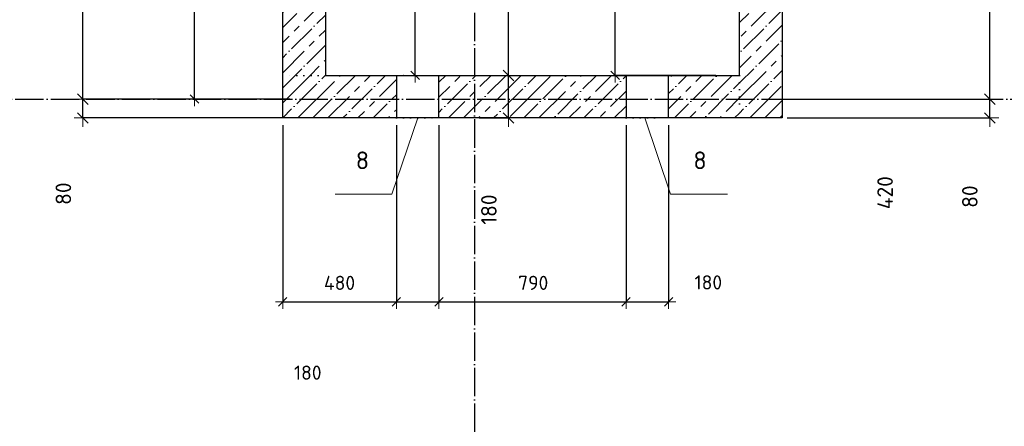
# Model space of a CAD drawing. Header units: millimetres. Extents: x 24180 to 116279, y -2337 to 52405.
# Tile 13 of 41: x 54939 to 59098, y 7017 to 8735. Entities that reach past the tile are written whole.
import ezdxf

# ---------------------------------------------------------------- set-up
doc = ezdxf.new("R2010")
doc.units = ezdxf.units.MM
doc.header["$PDMODE"] = 65
for name, pattern in [('______11', [150, 120, -15, 0, -15]), ('______5', [330, 240, -30, 30, -30]), ('______9', [30, 0, -30]), ('________', [0])]:
    doc.linetypes.add(name, pattern=pattern)
for name, color, linetype, lineweight in [('Standard', 7, 'Continuous', 25), ('Размерная линия_ общее', 7, 'Continuous', 13), ('Размерная линия_ общее_1', 7, 'Continuous', 13), ('Стена_ общее', 7, 'Continuous', 35)]:
    doc.layers.add(name, color=color, linetype=linetype, lineweight=lineweight)
doc.layers.add('Осевая линия_ общее', color=7, linetype='______5', lineweight=13, true_color=0xa0a0a0)
doc.styles.add('ISOCPEUR', font='ISOCPEUR')
doc.dimstyles.new('DIMSTYLE_11', dxfattribs={"dimtxt": 66, "dimasz": 75, "dimexe": 0, "dimexo": 0, "dimgap": 33, "dimtad": 2, "dimdec": 0, "dimrnd": 5, "dimzin": 12, "dimdsep": 46, "dimtxsty": 'ISOCPEUR', "dimblk1": 'ALL_ML_STRICH', "dimblk2": 'ALL_ML_STRICH', "dimsah": 1, "dimcen": 0, "dimclrd": 7, "dimclre": 256, "dimclrt": 7, "dimadec": 0, "dimazin": 0, "dimtfac": 1, "dimtdec": 0, "dimtix": 1, "dimtmove": 2, "dimatfit": 3, "dimfxl": 0, "dimtvp": 1.2, "dimtzin": 0, "dimlwd": 0, "dimlwe": -3, "dimarcsym": 0})
doc.dimstyles.new('DIMSTYLE_14', dxfattribs={"dimtxt": 60, "dimasz": 60, "dimexe": 0, "dimexo": 0, "dimgap": 30, "dimtad": 0, "dimdec": 0, "dimrnd": 5, "dimzin": 12, "dimdsep": 46, "dimtxsty": 'ISOCPEUR', "dimblk1": 'ALL_ML_STRICH', "dimblk2": 'ALL_ML_STRICH', "dimsah": 1, "dimcen": 0, "dimclrd": 7, "dimclre": 256, "dimclrt": 7, "dimadec": 0, "dimazin": 0, "dimtfac": 1, "dimtdec": 0, "dimtix": 1, "dimtmove": 2, "dimatfit": 3, "dimfxl": 0, "dimtzin": 0, "dimlwd": 0, "dimlwe": -3, "dimarcsym": 0})
doc.dimstyles.new('DIMSTYLE_5', dxfattribs={"dimtxt": 60, "dimasz": 60, "dimexe": 0, "dimexo": 0, "dimgap": 30, "dimtad": 2, "dimdec": 0, "dimrnd": 5, "dimzin": 12, "dimdsep": 46, "dimtxsty": 'ISOCPEUR', "dimblk1": 'ALL_ML_STRICH', "dimblk2": 'ALL_ML_STRICH', "dimsah": 1, "dimcen": 0, "dimclrd": 7, "dimclre": 256, "dimclrt": 7, "dimadec": 0, "dimazin": 0, "dimtfac": 1, "dimtdec": 0, "dimtix": 1, "dimtmove": 2, "dimatfit": 3, "dimfxl": 0, "dimtzin": 0, "dimlwd": 0, "dimlwe": -3, "dimarcsym": 0})
doc.dimstyles.new('DIMSTYLE_9', dxfattribs={"dimtxt": 66, "dimasz": 75, "dimexe": 0, "dimexo": 0, "dimgap": 33, "dimtad": 2, "dimdec": 0, "dimrnd": 5, "dimzin": 12, "dimdsep": 46, "dimtxsty": 'ISOCPEUR', "dimblk1": 'ALL_ML_STRICH', "dimblk2": 'ALL_ML_STRICH', "dimsah": 1, "dimcen": 0, "dimclrd": 7, "dimclre": 256, "dimclrt": 7, "dimadec": 0, "dimazin": 0, "dimtfac": 1, "dimtdec": 0, "dimtix": 1, "dimtmove": 2, "dimatfit": 3, "dimfxl": 0, "dimtzin": 0, "dimlwd": 0, "dimlwe": -3, "dimarcsym": 0})
pattern_1 = [(45, (0, 0), (-63.63961, 63.63961), [120, -15, 0, -15]), (45, (-31.82, 31.82), (-63.63961, 63.63961), [240, -30, 30, -30])]

# ---------------------------------------------------------------- blocks, each defined once
blk = doc.blocks.new('ALL_ML_STRICH')
at = {"color": 0, "linetype": 'ByBlock', "lineweight": -2}
for p, q in [((-1, 0), (0.5, 0)), ((-0.3, -0.3), (0.3, 0.3)), ((0, -0.5), (0, 0.5))]:
    blk.add_line(p, q, dxfattribs=at)
blk = doc.blocks.new('*D180')
at = {"layer": 'DEFPOINTS', "color": 7, "linetype": 'Continuous', "lineweight": 13, "transparency": 33554687}
for p in [(56860, 8500), (56860, 8320), (57004.1, 8320)]:
    blk.add_point(p, dxfattribs=at)
at = {"layer": 'Размерная линия_ общее', "color": 253, "linetype": 'Continuous', "lineweight": -2, "true_color": 0xa0a0a0, "transparency": 33554687}
for p, q in [((56880, 8500), (57004.1, 8500)), ((56880, 8320), (57004.1, 8320))]:
    blk.add_line(p, q, dxfattribs=at)
at = {"layer": 'Размерная линия_ общее', "color": 7, "linetype": 'Continuous', "lineweight": -2, "transparency": 33554687}
blk.add_line((57004.1, 8320), (57004.1, 8500), dxfattribs=at)
at = {"layer": 'Размерная линия_ общее', "color": 7, "linetype": 'Continuous', "lineweight": 13, "transparency": 33554687, "xscale": 75, "yscale": 75, "zscale": 75}
for p, rotation in [((57004.1, 8500), 90), ((57004.1, 8320), 270)]:
    blk.add_blockref('ALL_ML_STRICH', p, dxfattribs=dict(at, rotation=rotation))
at = {"layer": 'Размерная линия_ общее', "color": 7, "linetype": 'Continuous', "lineweight": 13, "transparency": 33554687, "insert": (56920.9, 7933), "char_height": 66, "width": 198, "attachment_point": 5, "rotation": 90, "style": 'ISOCPEUR'}
blk.add_mtext('\\A1;{180}', dxfattribs=at)
blk = doc.blocks.new('*D181')
at = {"layer": 'DEFPOINTS', "color": 7, "linetype": 'Continuous', "lineweight": 13, "transparency": 33554687}
for p in [(56860, 10100), (56860, 8500), (57004.1, 8500)]:
    blk.add_point(p, dxfattribs=at)
at = {"layer": 'Размерная линия_ общее', "color": 253, "linetype": 'Continuous', "lineweight": -2, "true_color": 0xa0a0a0, "transparency": 33554687}
for p, q in [((56880, 10100), (57004.1, 10100)), ((56880, 8500), (57004.1, 8500))]:
    blk.add_line(p, q, dxfattribs=at)
at = {"layer": 'Размерная линия_ общее', "color": 7, "linetype": 'Continuous', "lineweight": -2, "transparency": 33554687}
blk.add_line((57004.1, 8500), (57004.1, 10100), dxfattribs=at)
at = {"layer": 'Размерная линия_ общее', "color": 7, "linetype": 'Continuous', "lineweight": 13, "transparency": 33554687, "xscale": 75, "yscale": 75, "zscale": 75}
for p, rotation in [((57004.1, 10100), 90), ((57004.1, 8500), 270)]:
    blk.add_blockref('ALL_ML_STRICH', p, dxfattribs=dict(at, rotation=rotation))
at = {"layer": 'Размерная линия_ общее', "color": 7, "linetype": 'Continuous', "lineweight": 13, "transparency": 33554687, "insert": (56921.1, 9309.9), "char_height": 66, "width": 264, "attachment_point": 5, "rotation": 90, "style": 'ISOCPEUR'}
blk.add_mtext('\\A1;{1600}', dxfattribs=at)
blk = doc.blocks.new('*D192')
at = {"layer": 'DEFPOINTS', "color": 7, "linetype": 'Continuous', "lineweight": 13, "transparency": 33554687}
for p in [(56230, 9950), (56230, 8500), (56609.3, 8500)]:
    blk.add_point(p, dxfattribs=at)
at = {"layer": 'Размерная линия_ общее_1', "color": 253, "linetype": 'Continuous', "lineweight": -2, "true_color": 0xa0a0a0, "transparency": 33554687}
for p, q in [((56330, 9950), (56609.3, 9950)), ((56330, 8500), (56609.3, 8500))]:
    blk.add_line(p, q, dxfattribs=at)
at = {"layer": 'Размерная линия_ общее_1', "color": 7, "linetype": 'Continuous', "lineweight": -2, "transparency": 33554687}
blk.add_line((56609.3, 8500), (56609.3, 9950), dxfattribs=at)
at = {"layer": 'Размерная линия_ общее_1', "color": 7, "linetype": 'Continuous', "lineweight": 13, "transparency": 33554687, "xscale": 60, "yscale": 60, "zscale": 60}
for p, rotation in [((56609.3, 9950), 90), ((56609.3, 8500), 270)]:
    blk.add_blockref('ALL_ML_STRICH', p, dxfattribs=dict(at, rotation=rotation))
at = {"layer": 'Размерная линия_ общее_1', "color": 7, "linetype": 'Continuous', "lineweight": 13, "transparency": 33554687, "insert": (56529.3, 9011), "char_height": 60, "width": 240, "attachment_point": 5, "rotation": 90, "style": 'ISOCPEUR'}
blk.add_mtext('\\A1;{1450}', dxfattribs=at)
blk = doc.blocks.new('*D194')
at = {"layer": 'DEFPOINTS', "color": 7, "linetype": 'Continuous', "lineweight": 13, "transparency": 33554687}
for p in [(56050, 10307.5), (55677.7, 8400), (56050, 8400)]:
    blk.add_point(p, dxfattribs=at)
at = {"layer": 'Размерная линия_ общее_1', "color": 253, "linetype": 'Continuous', "lineweight": -2, "true_color": 0xa0a0a0, "transparency": 33554687}
for p, q in [((55950, 10307.5), (55677.7, 10307.5)), ((55950, 8400), (55677.7, 8400))]:
    blk.add_line(p, q, dxfattribs=at)
at = {"layer": 'Размерная линия_ общее_1', "color": 7, "linetype": 'Continuous', "lineweight": -2, "transparency": 33554687}
blk.add_line((55677.7, 8400), (55677.7, 10307.5), dxfattribs=at)
at = {"layer": 'Размерная линия_ общее_1', "color": 7, "linetype": 'Continuous', "lineweight": 13, "transparency": 33554687, "xscale": 60, "yscale": 60, "zscale": 60}
for p, rotation in [((55677.7, 10307.5), 90), ((55677.7, 8400), 270)]:
    blk.add_blockref('ALL_ML_STRICH', p, dxfattribs=dict(at, rotation=rotation))
at = {"layer": 'Размерная линия_ общее_1', "color": 7, "linetype": 'Continuous', "lineweight": 13, "transparency": 33554687, "insert": (55597.7, 9368.8), "char_height": 60, "width": 240, "attachment_point": 5, "rotation": 90, "style": 'ISOCPEUR'}
blk.add_mtext('\\A1;{1910}', dxfattribs=at)
blk = doc.blocks.new('*D207')
at = {"layer": 'DEFPOINTS', "color": 7, "linetype": 'Continuous', "lineweight": 13, "transparency": 33554687}
for p in [(58160, 8400), (58160, 8320), (59037, 8320)]:
    blk.add_point(p, dxfattribs=at)
at = {"layer": 'Размерная линия_ общее', "color": 253, "linetype": 'Continuous', "lineweight": -2, "true_color": 0xa0a0a0, "transparency": 33554687}
for p, q in [((58180, 8400), (59037, 8400)), ((58180, 8320), (59037, 8320))]:
    blk.add_line(p, q, dxfattribs=at)
at = {"layer": 'Размерная линия_ общее', "color": 7, "linetype": 'Continuous', "lineweight": -2, "transparency": 33554687}
blk.add_line((59037, 8320), (59037, 8400), dxfattribs=at)
at = {"layer": 'Размерная линия_ общее', "color": 7, "linetype": 'Continuous', "lineweight": 13, "transparency": 33554687, "xscale": 75, "yscale": 75, "zscale": 75}
for p, rotation in [((59037, 8400), 90), ((59037, 8320), 270)]:
    blk.add_blockref('ALL_ML_STRICH', p, dxfattribs=dict(at, rotation=rotation))
at = {"layer": 'Размерная линия_ общее', "color": 7, "linetype": 'Continuous', "lineweight": 13, "transparency": 33554687, "insert": (58952.3, 7987.8), "char_height": 66, "width": 132, "attachment_point": 5, "rotation": 90, "style": 'ISOCPEUR'}
blk.add_mtext('\\A1;{80}', dxfattribs=at)
blk = doc.blocks.new('*D208')
at = {"layer": 'DEFPOINTS', "color": 7, "linetype": 'Continuous', "lineweight": 13, "transparency": 33554687}
for p in [(58160, 8820), (58160, 8400), (59037, 8400)]:
    blk.add_point(p, dxfattribs=at)
at = {"layer": 'Размерная линия_ общее', "color": 253, "linetype": 'Continuous', "lineweight": -2, "true_color": 0xa0a0a0, "transparency": 33554687}
for p, q in [((58180, 8820), (59037, 8820)), ((58180, 8400), (59037, 8400))]:
    blk.add_line(p, q, dxfattribs=at)
at = {"layer": 'Размерная линия_ общее', "color": 7, "linetype": 'Continuous', "lineweight": -2, "transparency": 33554687}
blk.add_line((59037, 8400), (59037, 8820), dxfattribs=at)
at = {"layer": 'Размерная линия_ общее', "color": 7, "linetype": 'Continuous', "lineweight": 13, "transparency": 33554687, "xscale": 75, "yscale": 75, "zscale": 75}
for p, rotation in [((59037, 8820), 90), ((59037, 8400), 270)]:
    blk.add_blockref('ALL_ML_STRICH', p, dxfattribs=dict(at, rotation=rotation))
at = {"layer": 'Размерная линия_ общее', "color": 7, "linetype": 'Continuous', "lineweight": 13, "transparency": 33554687, "insert": (58594.3, 8004.3), "char_height": 66, "width": 198, "attachment_point": 5, "rotation": 90, "style": 'ISOCPEUR'}
blk.add_mtext('\\A1;{420}', dxfattribs=at)
blk = doc.blocks.new('*D213')
at = {"layer": 'DEFPOINTS', "color": 7, "linetype": 'Continuous', "lineweight": 13, "transparency": 33554687}
for p in [(56100, 8400), (55206, 8320), (56100, 8320)]:
    blk.add_point(p, dxfattribs=at)
at = {"layer": 'Размерная линия_ общее', "color": 253, "linetype": 'Continuous', "lineweight": -2, "true_color": 0xa0a0a0, "transparency": 33554687}
for p, q in [((56080, 8400), (55206, 8400)), ((56080, 8320), (55206, 8320))]:
    blk.add_line(p, q, dxfattribs=at)
at = {"layer": 'Размерная линия_ общее', "color": 7, "linetype": 'Continuous', "lineweight": -2, "transparency": 33554687}
blk.add_line((55206, 8320), (55206, 8400), dxfattribs=at)
at = {"layer": 'Размерная линия_ общее', "color": 7, "linetype": 'Continuous', "lineweight": 13, "transparency": 33554687, "xscale": 75, "yscale": 75, "zscale": 75}
for p, rotation in [((55206, 8400), 90), ((55206, 8320), 270)]:
    blk.add_blockref('ALL_ML_STRICH', p, dxfattribs=dict(at, rotation=rotation))
at = {"layer": 'Размерная линия_ общее', "color": 7, "linetype": 'Continuous', "lineweight": 13, "transparency": 33554687, "insert": (55123.6, 8000.3), "char_height": 66, "width": 132, "attachment_point": 5, "rotation": 90, "style": 'ISOCPEUR'}
blk.add_mtext('\\A1;{80}', dxfattribs=at)
blk = doc.blocks.new('*D214')
at = {"layer": 'DEFPOINTS', "color": 7, "linetype": 'Continuous', "lineweight": 13, "transparency": 33554687}
for p in [(56050, 8850), (55206, 8400), (56100, 8400)]:
    blk.add_point(p, dxfattribs=at)
at = {"layer": 'Размерная линия_ общее', "color": 253, "linetype": 'Continuous', "lineweight": -2, "true_color": 0xa0a0a0, "transparency": 33554687}
for p, q in [((56030, 8850), (55206, 8850)), ((56080, 8400), (55206, 8400))]:
    blk.add_line(p, q, dxfattribs=at)
at = {"layer": 'Размерная линия_ общее', "color": 7, "linetype": 'Continuous', "lineweight": -2, "transparency": 33554687}
blk.add_line((55206, 8400), (55206, 8850), dxfattribs=at)
at = {"layer": 'Размерная линия_ общее', "color": 7, "linetype": 'Continuous', "lineweight": 13, "transparency": 33554687, "xscale": 75, "yscale": 75, "zscale": 75}
for p, rotation in [((55206, 8850), 90), ((55206, 8400), 270)]:
    blk.add_blockref('ALL_ML_STRICH', p, dxfattribs=dict(at, rotation=rotation))
at = {"layer": 'Размерная линия_ общее', "color": 7, "linetype": 'Continuous', "lineweight": 13, "transparency": 33554687, "insert": (54760.9, 8074.7), "char_height": 66, "width": 198, "attachment_point": 5, "rotation": 90, "style": 'ISOCPEUR'}
blk.add_mtext('\\A1;{450}', dxfattribs=at)
blk = doc.blocks.new('*D251')
at = {"layer": 'DEFPOINTS', "color": 7, "linetype": 'Continuous', "lineweight": 13, "transparency": 33554687}
for p in [(56050, 8320), (56530, 8320), (56050, 7543.3)]:
    blk.add_point(p, dxfattribs=at)
at = {"layer": 'Размерная линия_ общее_1', "color": 253, "linetype": 'Continuous', "lineweight": -2, "true_color": 0xa0a0a0, "transparency": 33554687}
for p, q in [((56050, 8290), (56050, 7543.3)), ((56530, 8290), (56530, 7543.3))]:
    blk.add_line(p, q, dxfattribs=at)
at = {"layer": 'Размерная линия_ общее_1', "color": 7, "linetype": 'Continuous', "lineweight": -2, "transparency": 33554687}
blk.add_line((56050, 7543.3), (56530, 7543.3), dxfattribs=at)
at = {"layer": 'Размерная линия_ общее_1', "color": 7, "linetype": 'Continuous', "lineweight": 13, "transparency": 33554687, "xscale": 60, "yscale": 60, "zscale": 60, "rotation": 180}
blk.add_blockref('ALL_ML_STRICH', (56050, 7543.3), dxfattribs=at)
at = {"layer": 'Размерная линия_ общее_1', "color": 7, "linetype": 'Continuous', "lineweight": 13, "transparency": 33554687, "xscale": 60, "yscale": 60, "zscale": 60}
blk.add_blockref('ALL_ML_STRICH', (56530, 7543.3), dxfattribs=at)
at = {"layer": 'Размерная линия_ общее_1', "color": 7, "linetype": 'Continuous', "lineweight": 13, "transparency": 33554687, "insert": (56290, 7623.3), "char_height": 60, "width": 180, "attachment_point": 5, "style": 'ISOCPEUR'}
blk.add_mtext('\\A1;{480}', dxfattribs=at)
blk = doc.blocks.new('*D252')
at = {"layer": 'DEFPOINTS', "color": 7, "linetype": 'Continuous', "lineweight": 13, "transparency": 33554687}
for p in [(56530, 8320), (56710, 8320), (56530, 7543.3)]:
    blk.add_point(p, dxfattribs=at)
at = {"layer": 'Размерная линия_ общее_1', "color": 253, "linetype": 'Continuous', "lineweight": -2, "true_color": 0xa0a0a0, "transparency": 33554687}
for p, q in [((56530, 8290), (56530, 7543.3)), ((56710, 8290), (56710, 7543.3))]:
    blk.add_line(p, q, dxfattribs=at)
at = {"layer": 'Размерная линия_ общее_1', "color": 7, "linetype": 'Continuous', "lineweight": -2, "transparency": 33554687}
blk.add_line((56530, 7543.3), (56710, 7543.3), dxfattribs=at)
at = {"layer": 'Размерная линия_ общее_1', "color": 7, "linetype": 'Continuous', "lineweight": 13, "transparency": 33554687, "xscale": 60, "yscale": 60, "zscale": 60, "rotation": 180}
blk.add_blockref('ALL_ML_STRICH', (56530, 7543.3), dxfattribs=at)
at = {"layer": 'Размерная линия_ общее_1', "color": 7, "linetype": 'Continuous', "lineweight": 13, "transparency": 33554687, "xscale": 60, "yscale": 60, "zscale": 60}
blk.add_blockref('ALL_ML_STRICH', (56710, 7543.3), dxfattribs=at)
at = {"layer": 'Размерная линия_ общее_1', "color": 7, "linetype": 'Continuous', "lineweight": 13, "transparency": 33554687, "insert": (56155.8, 7244), "char_height": 60, "width": 180, "attachment_point": 5, "style": 'ISOCPEUR'}
blk.add_mtext('\\A1;{180}', dxfattribs=at)
blk = doc.blocks.new('*D253')
at = {"layer": 'DEFPOINTS', "color": 7, "linetype": 'Continuous', "lineweight": 13, "transparency": 33554687}
for p in [(56710, 8320), (57500, 8320), (56710, 7543.3)]:
    blk.add_point(p, dxfattribs=at)
at = {"layer": 'Размерная линия_ общее_1', "color": 253, "linetype": 'Continuous', "lineweight": -2, "true_color": 0xa0a0a0, "transparency": 33554687}
for p, q in [((56710, 8290), (56710, 7543.3)), ((57500, 8290), (57500, 7543.3))]:
    blk.add_line(p, q, dxfattribs=at)
at = {"layer": 'Размерная линия_ общее_1', "color": 7, "linetype": 'Continuous', "lineweight": -2, "transparency": 33554687}
blk.add_line((56710, 7543.3), (57500, 7543.3), dxfattribs=at)
at = {"layer": 'Размерная линия_ общее_1', "color": 7, "linetype": 'Continuous', "lineweight": 13, "transparency": 33554687, "xscale": 60, "yscale": 60, "zscale": 60, "rotation": 180}
blk.add_blockref('ALL_ML_STRICH', (56710, 7543.3), dxfattribs=at)
at = {"layer": 'Размерная линия_ общее_1', "color": 7, "linetype": 'Continuous', "lineweight": 13, "transparency": 33554687, "xscale": 60, "yscale": 60, "zscale": 60}
blk.add_blockref('ALL_ML_STRICH', (57500, 7543.3), dxfattribs=at)
at = {"layer": 'Размерная линия_ общее_1', "color": 7, "linetype": 'Continuous', "lineweight": 13, "transparency": 33554687, "insert": (57108, 7623.3), "char_height": 60, "width": 180, "attachment_point": 5, "style": 'ISOCPEUR'}
blk.add_mtext('\\A1;{790}', dxfattribs=at)
blk = doc.blocks.new('*D254')
at = {"layer": 'DEFPOINTS', "color": 7, "linetype": 'Continuous', "lineweight": 13, "transparency": 33554687}
for p in [(57500, 8320), (57680, 8320), (57500, 7543.3)]:
    blk.add_point(p, dxfattribs=at)
at = {"layer": 'Размерная линия_ общее_1', "color": 253, "linetype": 'Continuous', "lineweight": -2, "true_color": 0xa0a0a0, "transparency": 33554687}
for p, q in [((57500, 8290), (57500, 7543.3)), ((57680, 8290), (57680, 7543.3))]:
    blk.add_line(p, q, dxfattribs=at)
at = {"layer": 'Размерная линия_ общее_1', "color": 7, "linetype": 'Continuous', "lineweight": -2, "transparency": 33554687}
blk.add_line((57500, 7543.3), (57680, 7543.3), dxfattribs=at)
at = {"layer": 'Размерная линия_ общее_1', "color": 7, "linetype": 'Continuous', "lineweight": 13, "transparency": 33554687, "xscale": 60, "yscale": 60, "zscale": 60, "rotation": 180}
blk.add_blockref('ALL_ML_STRICH', (57500, 7543.3), dxfattribs=at)
at = {"layer": 'Размерная линия_ общее_1', "color": 7, "linetype": 'Continuous', "lineweight": 13, "transparency": 33554687, "xscale": 60, "yscale": 60, "zscale": 60}
blk.add_blockref('ALL_ML_STRICH', (57680, 7543.3), dxfattribs=at)
at = {"layer": 'Размерная линия_ общее_1', "color": 7, "linetype": 'Continuous', "lineweight": 13, "transparency": 33554687, "insert": (57847.7, 7625.2), "char_height": 60, "width": 180, "attachment_point": 5, "style": 'ISOCPEUR'}
blk.add_mtext('\\A1;{180}', dxfattribs=at)
blk = doc.blocks.new('*D327')
at = {"layer": 'DEFPOINTS', "color": 7, "linetype": 'Continuous', "lineweight": 13, "transparency": 33554687}
for p in [(57980, 9200), (57454.1, 8500), (57980, 8500)]:
    blk.add_point(p, dxfattribs=at)
at = {"layer": 'Размерная линия_ общее_1', "color": 253, "linetype": 'Continuous', "lineweight": -2, "true_color": 0xa0a0a0, "transparency": 33554687}
for p, q in [((57880, 9200), (57454.1, 9200)), ((57880, 8500), (57454.1, 8500))]:
    blk.add_line(p, q, dxfattribs=at)
at = {"layer": 'Размерная линия_ общее_1', "color": 7, "linetype": 'Continuous', "lineweight": -2, "transparency": 33554687}
blk.add_line((57454.1, 8500), (57454.1, 9200), dxfattribs=at)
at = {"layer": 'Размерная линия_ общее_1', "color": 7, "linetype": 'Continuous', "lineweight": 13, "transparency": 33554687, "xscale": 60, "yscale": 60, "zscale": 60}
for p, rotation in [((57454.1, 9200), 90), ((57454.1, 8500), 270)]:
    blk.add_blockref('ALL_ML_STRICH', p, dxfattribs=dict(at, rotation=rotation))
at = {"layer": 'Размерная линия_ общее_1', "color": 7, "linetype": 'Continuous', "lineweight": 13, "transparency": 33554687, "insert": (57374.1, 8853), "char_height": 60, "width": 180, "attachment_point": 5, "rotation": 90, "style": 'ISOCPEUR'}
blk.add_mtext('\\A1;{700}', dxfattribs=at)

msp = doc.modelspace()

# ---------------------------------------------------------------- hatches: boundary and pattern name
at = {"layer": 'Стена_ общее', "linetype": 'Continuous', "lineweight": 18, "transparency": 33554687}
h = msp.add_hatch(dxfattribs=at)
h.set_pattern_fill('__________539', scale=30, style=0, pattern_type=2)
h.set_pattern_definition(pattern_1)
h.paths.add_polyline_path([(57980, 9200), (57980, 8320), (58160, 8320), (58160, 9200)], flags=0)
h = msp.add_hatch(dxfattribs=at)
h.set_pattern_fill('__________539', scale=30, style=0, pattern_type=2)
h.set_pattern_definition(pattern_1)
h.paths.add_polyline_path([(56230, 8500), (56230, 8850), (56050, 8850), (56050, 8500)], flags=0)
h = msp.add_hatch(dxfattribs=at)
h.set_pattern_fill('__________539', scale=30, style=0, pattern_type=2)
h.set_pattern_definition(pattern_1)
h.paths.add_polyline_path([(56530, 8500), (56050, 8500), (56050, 8320), (56530, 8320)], flags=0)
h = msp.add_hatch(dxfattribs=at)
h.set_pattern_fill('__________539', scale=30, style=0, pattern_type=2)
h.set_pattern_definition(pattern_1)
h.paths.add_polyline_path([(57500, 8500), (56710, 8500), (56710, 8320), (57500, 8320)], flags=0)
h = msp.add_hatch(dxfattribs=at)
h.set_pattern_fill('__________539', scale=30, style=0, pattern_type=2)
h.set_pattern_definition(pattern_1)
h.paths.add_polyline_path([(57980, 8500), (57680, 8500), (57680, 8320), (57980, 8320)], flags=0)

# ---------------------------------------------------------------- linework, layer by layer
at = {"color": 7, "linetype": 'Continuous', "lineweight": -3, "transparency": 33554687}
for p, q in [((56050, 8500), (56050, 10100)), ((56230, 10100), (56230, 8500)), ((57980, 8500), (57980, 10100)), ((58160, 8820), (58160, 8320)), ((56050, 8320), (56050, 8500)), ((56230, 8500), (57980, 8500)), ((57980, 8320), (56050, 8320)), ((58160, 8320), (57980, 8320))]:
    msp.add_line(p, q, dxfattribs=at)
at = {"color": 253, "linetype": '________', "lineweight": -3, "true_color": 0xababab, "transparency": 33554687}
for p, q in [((56530, 8500), (56530, 8320)), ((56710, 8320), (56710, 8500)), ((57500, 8500), (57500, 8320)), ((57680, 8320), (57680, 8500))]:
    msp.add_line(p, q, dxfattribs=at)
at = {"layer": 'Осевая линия_ общее', "color": 253, "linetype": '______11', "lineweight": -3, "true_color": 0xa0a0a0, "transparency": 33554687}
for p, q in [((56860, 16420), (56860, -2123)), ((24600, 8400), (70073.9, 8400))]:
    msp.add_line(p, q, dxfattribs=at)
at = {"layer": 'Осевая линия_ общее', "color": 7, "linetype": 'Continuous', "lineweight": 18, "transparency": 33554687}
for points in [[(56620, 8320), (56511, 7998.6), (56271, 7998.6)], [(57579.3, 8320), (57688.2, 7998.6), (57928.2, 7998.6)]]:
    msp.add_lwpolyline(points, dxfattribs=at)
at = {"layer": 'Стена_ общее', "color": 7, "linetype": '______9', "lineweight": -3, "transparency": 33554687}
for p, q in [((56230, 8500), (56050, 8500)), ((56710, 8500), (56530, 8500)), ((56710, 8500), (56530, 8500)), ((57680, 8500), (57500, 8500)), ((57680, 8500), (57500, 8500)), ((57980, 8500), (57980, 8320)), ((56530, 8320), (56710, 8320)), ((56530, 8320), (56710, 8320)), ((57500, 8320), (57680, 8320)), ((57500, 8320), (57680, 8320))]:
    msp.add_line(p, q, dxfattribs=at)

# ---------------------------------------------------------------- texts
at = {"layer": 'Standard', "color": 7, "linetype": 'Continuous', "lineweight": 18, "transparency": 33554687, "char_height": 75, "width": 81.667, "attachment_point": 5, "style": 'ISOCPEUR'}
for insert in [(56386.7, 8141.1), (57812.6, 8141.1)]:
    msp.add_mtext('\\A1;{\\fISOCPEUR|i0|b0;\\H75.000000;\\W1.000000;\\C7;8}\\P', dxfattribs=dict(at, insert=insert))

# ---------------------------------------------------------------- dimensions: what is measured, and where the dimension line sits
at = {"layer": 'Размерная линия_ общее', "color": 7, "linetype": 'Continuous', "lineweight": 13, "transparency": 33554687}
for base, p1, p2, dimstyle, picture, middle in [((57004.1, 10100), (56880, 8500), (56880, 10100), 'DIMSTYLE_9', '*D181', (56921.1, 9309.9)), ((55206, 8850), (56080, 8400), (56030, 8850), 'DIMSTYLE_9', '*D214', (54760.9, 8074.7)), ((59037, 8820), (58180, 8400), (58180, 8820), 'DIMSTYLE_9', '*D208', (58594.3, 8004.3)), ((57004.1, 8500), (56880, 8320), (56880, 8500), 'DIMSTYLE_11', '*D180', (56920.9, 7933)), ((55206, 8400), (56080, 8320), (56080, 8400), 'DIMSTYLE_11', '*D213', (55123.6, 8000.3)), ((59037, 8400), (58180, 8320), (58180, 8400), 'DIMSTYLE_11', '*D207', (58952.3, 7987.8))]:
    dim = msp.add_linear_dim(base=base, p1=p1, p2=p2, angle=90, dimstyle=dimstyle, override={"dimpost": '<>', "dimclrd": 7, "dimclre": 253, "dimclrt": 7, "dimlwd": 0, "dimlwe": 65533}, dxfattribs=at)
    dim.commit()
    dim.dimension.update_dxf_attribs({"geometry": picture, "text_midpoint": middle, "dimtype": 160})
at = {"layer": 'Размерная линия_ общее_1', "color": 7, "linetype": 'Continuous', "lineweight": 13, "transparency": 33554687}
for base, p1, p2, picture, middle in [((55677.7465782, 10307.5000081), (55949.9999871, 8400.0000073), (55949.9999871, 10307.5000081), '*D194', (55597.7465782, 9368.7500077)), ((56609.3, 9950), (56330, 8500), (56330, 9950), '*D192', (56529.3, 9011)), ((57454.1, 9200), (57880, 8500), (57880, 9200), '*D327', (57374.1, 8853))]:
    dim = msp.add_linear_dim(base=base, p1=p1, p2=p2, angle=90, dimstyle='DIMSTYLE_5', override={"dimpost": '<>', "dimclrd": 7, "dimclre": 253, "dimclrt": 7, "dimlwd": 0, "dimlwe": 65533}, dxfattribs=at)
    dim.commit()
    dim.dimension.update_dxf_attribs({"geometry": picture, "text_midpoint": middle, "dimtype": 160})
for base, p1, p2, dimstyle, picture, middle in [((56530, 7543.3), (56050, 8290), (56530, 8290), 'DIMSTYLE_5', '*D251', (56290, 7623.3)), ((56710, 7543.3), (56530, 8290), (56710, 8290), 'DIMSTYLE_14', '*D252', (56155.8, 7244)), ((57500, 7543.3), (56710, 8290), (57500, 8290), 'DIMSTYLE_5', '*D253', (57108, 7623.3)), ((57680, 7543.3), (57500, 8290), (57680, 8290), 'DIMSTYLE_5', '*D254', (57847.7, 7625.2))]:
    dim = msp.add_linear_dim(base=base, p1=p1, p2=p2, dimstyle=dimstyle, override={"dimpost": '<>', "dimclrd": 7, "dimclre": 253, "dimclrt": 7, "dimlwd": 0, "dimlwe": 65533}, dxfattribs=at)
    dim.commit()
    dim.dimension.update_dxf_attribs({"geometry": picture, "text_midpoint": middle, "dimtype": 160})

doc.saveas('drawing.dxf')
